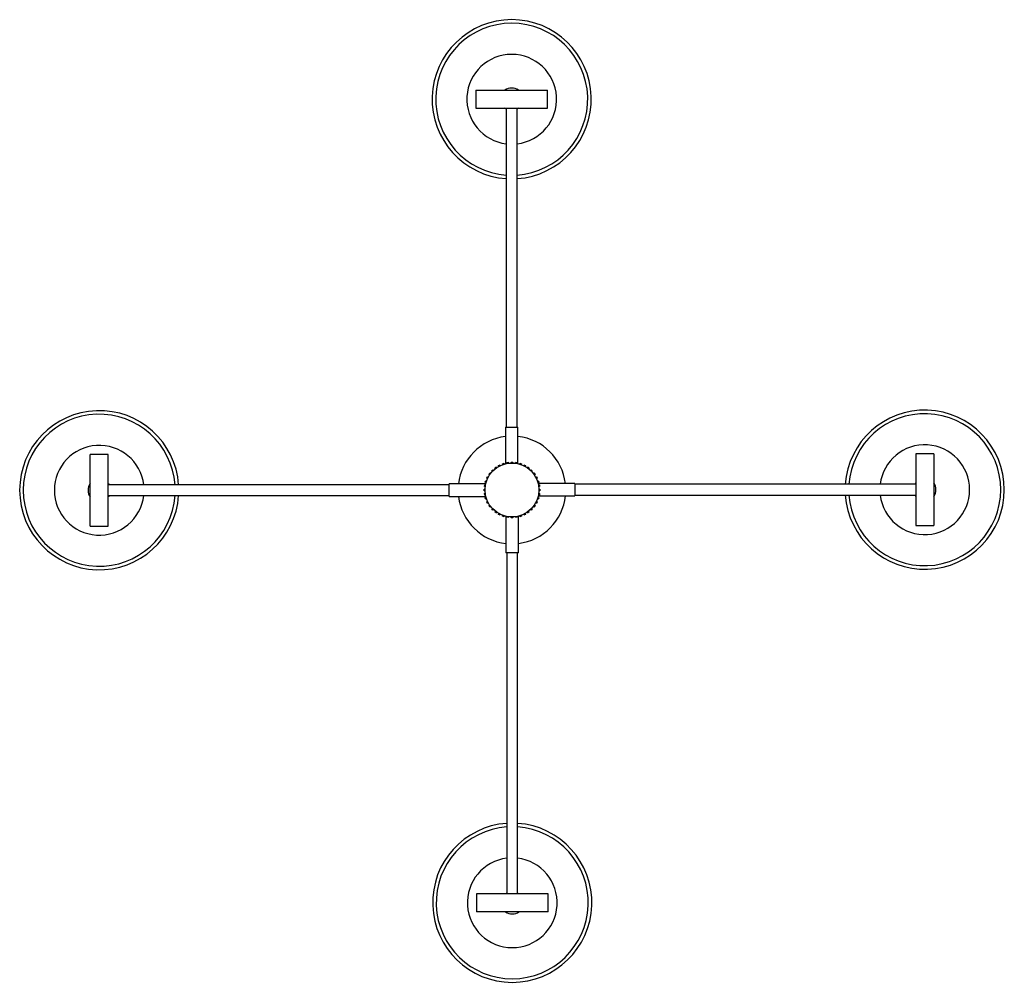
# Paper-space layout '_Inferior' of a CAD drawing. Header units: millimetres. Extents: x -557 to 541, y -409 to 664.
import ezdxf

# ---------------------------------------------------------------- set-up
doc = ezdxf.new("R2010")
doc.units = ezdxf.units.MM

psp = doc.layouts.new('_Inferior')

# ---------------------------------------------------------------- linework, layer by layer
at = {"color": 7, "linetype": 'Continuous', "lineweight": 25}
for p, q in [((-48.4, 585.4), (-48.4, 565.4)), ((-48.4, 585.4), (31.6, 585.4)), ((31.6, 565.4), (31.6, 585.4)), ((-48.4, 565.4), (31.6, 565.4)), ((-14.4, 565.4), (-14.4, 210)), ((-2.4, 210), (-2.4, 565.4)), ((-15.4, 210), (-15.4, 169.1)), ((-15.4, 210), (-1.4, 210)), ((-1.4, 169.3), (-1.4, 210)), ((-458.1, 179.7), (-478.1, 179.7)), ((-478.1, 99.7), (-478.1, 179.7)), ((-458.1, 99.7), (-458.1, 179.7)), ((461.9, 180.3), (441.9, 180.3)), ((441.9, 180.3), (441.9, 100.3)), ((461.9, 180.3), (461.9, 100.3)), ((-27.1, 164.5), (-25.5, 165.7)), ((-25.5, 165.7), (-24.9, 164.8)), ((-23, 167.2), (-21.3, 168.1)), ((-22.6, 166.3), (-23, 167.2)), ((-21.3, 168.1), (-20.8, 167.2)), ((-18.6, 169.2), (-16.7, 169.8)), ((-18.3, 168.2), (-18.6, 169.2)), ((-16.7, 169.8), (-16.4, 168.8)), ((-13.9, 170.5), (-11.9, 170.8)), ((-13.8, 169.5), (-13.9, 170.5)), ((-11.9, 170.8), (-11.8, 169.8)), ((-9.1, 170), (-9.1, 171)), ((-9.1, 171), (-7.1, 171)), ((-7.1, 171), (-7.1, 170)), ((-4.4, 169.8), (-4.2, 170.8)), ((-4.2, 170.8), (-2.2, 170.5)), ((-2.2, 170.5), (-2.4, 169.5)), ((0.2, 168.8), (0.5, 169.8)), ((0.5, 169.8), (2.4, 169.2)), ((2.4, 169.2), (2.1, 168.2)), ((4.6, 167.2), (5.1, 168.1)), ((5.1, 168.1), (6.9, 167.2)), ((6.9, 167.2), (6.4, 166.3)), ((8.7, 164.8), (9.3, 165.7)), ((9.3, 165.7), (10.9, 164.5)), ((-36.2, 153.2), (-35.2, 155)), ((-35.2, 155), (-34.3, 154.5)), ((-33.7, 157.4), (-32.6, 159)), ((-32.9, 156.8), (-33.7, 157.4)), ((-32.6, 159), (-31.8, 158.4)), ((-30.7, 161.2), (-29.3, 162.6)), ((-30, 160.5), (-30.7, 161.2)), ((-29.3, 162.6), (-28.6, 161.9)), ((-26.5, 163.7), (-27.1, 164.5)), ((10.9, 164.5), (10.4, 163.7)), ((12.4, 161.9), (13.1, 162.6)), ((13.1, 162.6), (14.5, 161.2)), ((14.5, 161.2), (13.8, 160.5)), ((15.6, 158.4), (16.4, 159)), ((16.4, 159), (17.6, 157.4)), ((17.6, 157.4), (16.8, 156.8)), ((18.2, 154.5), (19.1, 155)), ((19.1, 155), (20, 153.2)), ((-78.1, 145.7), (-458.1, 145.7)), ((-37.3, 146.7), (-78.1, 146.7)), ((-78.1, 132.7), (-78.1, 146.7)), ((-38.9, 143.9), (-38.5, 145.8)), ((-37.9, 143.7), (-38.9, 143.9)), ((-38.5, 145.8), (-37.5, 145.7)), ((-37.9, 148.6), (-37.3, 150.5)), ((-36.9, 148.3), (-37.9, 148.6)), ((-37.3, 150.5), (-36.3, 150.2)), ((-35.3, 152.7), (-36.2, 153.2)), ((20, 153.2), (19.1, 152.7)), ((20.1, 150.2), (21.1, 150.5)), ((21.7, 148.6), (20.7, 148.3)), ((61.9, 147.3), (21, 147.3)), ((21.1, 150.5), (21.7, 148.6)), ((21.4, 145.7), (22.4, 145.8)), ((22.7, 143.9), (21.7, 143.7)), ((22.4, 145.8), (22.7, 143.9)), ((61.9, 147.3), (61.9, 133.3)), ((441.9, 146.3), (61.9, 146.3)), ((-458.1, 133.7), (-78.1, 133.7)), ((-78.1, 132.7), (-37.2, 132.7)), ((-39.1, 141), (-38.1, 141)), ((-39.1, 139), (-39.1, 141)), ((-38.1, 139), (-39.1, 139)), ((-38.9, 136.1), (-37.9, 136.3)), ((-38.5, 134.2), (-38.9, 136.1)), ((-37.5, 134.3), (-38.5, 134.2)), ((-37.9, 131.4), (-36.9, 131.7)), ((20.7, 131.7), (21.7, 131.4)), ((21.2, 133.3), (61.9, 133.3)), ((22.4, 134.2), (21.4, 134.3)), ((21.7, 136.3), (22.7, 136.1)), ((21.9, 141), (22.9, 141)), ((22.9, 139), (21.9, 139)), ((22.7, 136.1), (22.4, 134.2)), ((22.9, 141), (22.9, 139)), ((61.9, 134.3), (441.9, 134.3)), ((-37.3, 129.5), (-37.9, 131.4)), ((-36.3, 129.8), (-37.3, 129.5)), ((-36.2, 126.8), (-35.3, 127.3)), ((-35.2, 125), (-36.2, 126.8)), ((-34.3, 125.5), (-35.2, 125)), ((-33.7, 122.6), (-32.9, 123.2)), ((-32.6, 121), (-33.7, 122.6)), ((-31.8, 121.6), (-32.6, 121)), ((16.4, 121), (15.6, 121.6)), ((17.6, 122.6), (16.4, 121)), ((16.8, 123.2), (17.6, 122.6)), ((19.1, 125), (18.2, 125.5)), ((19.1, 127.3), (20, 126.8)), ((20, 126.8), (19.1, 125)), ((21.1, 129.5), (20.1, 129.8)), ((21.7, 131.4), (21.1, 129.5)), ((-30.7, 118.8), (-30, 119.5)), ((-29.3, 117.4), (-30.7, 118.8)), ((-28.6, 118.1), (-29.3, 117.4)), ((-27.1, 115.5), (-26.5, 116.3)), ((-25.5, 114.3), (-27.1, 115.5)), ((-24.9, 115.2), (-25.5, 114.3)), ((-23, 112.8), (-22.6, 113.7)), ((-21.3, 111.9), (-23, 112.8)), ((-20.8, 112.8), (-21.3, 111.9)), ((-18.6, 110.8), (-18.3, 111.8)), ((-16.7, 110.2), (-18.6, 110.8)), ((-16.4, 111.2), (-16.7, 110.2)), ((-14.8, 110.7), (-14.8, 70)), ((-13.9, 109.5), (-13.8, 110.5)), ((-11.8, 110.2), (-11.9, 109.2)), ((-9.1, 109), (-9.1, 110)), ((-7.1, 110), (-7.1, 109)), ((-4.2, 109.2), (-4.4, 110.2)), ((-2.4, 110.5), (-2.2, 109.5)), ((-0.8, 70), (-0.8, 110.9)), ((0.5, 110.2), (0.2, 111.2)), ((2.4, 110.8), (0.5, 110.2)), ((2.1, 111.8), (2.4, 110.8)), ((5.1, 111.9), (4.6, 112.8)), ((6.9, 112.8), (5.1, 111.9)), ((6.4, 113.7), (6.9, 112.8)), ((9.3, 114.3), (8.7, 115.2)), ((10.9, 115.5), (9.3, 114.3)), ((10.4, 116.3), (10.9, 115.5)), ((13.1, 117.4), (12.4, 118.1)), ((14.5, 118.8), (13.1, 117.4)), ((13.8, 119.5), (14.5, 118.8)), ((-478.1, 99.7), (-458.1, 99.7)), ((-11.9, 109.2), (-13.9, 109.5)), ((-7.1, 109), (-9.1, 109)), ((-2.2, 109.5), (-4.2, 109.2)), ((441.9, 100.3), (461.9, 100.3)), ((-0.8, 70), (-14.8, 70)), ((-13.8, 70), (-13.8, -310)), ((-1.8, -310), (-1.8, 70)), ((-47.8, -310), (-47.8, -330)), ((32.2, -310), (-47.8, -310)), ((32.2, -330), (32.2, -310)), ((32.2, -330), (-47.8, -330))]:
    psp.add_line(p, q, dxfattribs=at)
at = {"color": 7, "linetype": 'Continuous', "lineweight": 25, "flags": 128}
for points in [[(-14.4, 564.4), (-15.4, 565), (-15.9, 565.4)], [(-0.9, 565.4), (-1.4, 565), (-2.4, 564.4)], [(-458.1, 147.2), (-457.7, 146.7), (-457.1, 145.7)], [(441, 146.3), (441.6, 147.3), (441.9, 147.8)], [(-457.1, 133.7), (-457.7, 132.7), (-458.1, 132.2)], [(441.9, 132.8), (441.6, 133.3), (441, 134.3)], [(-15.3, -310), (-14.8, -309.6), (-13.8, -309)], [(-1.8, -309), (-0.8, -309.6), (-0.3, -310)]]:
    psp.add_lwpolyline(points, dxfattribs=at)
at = {"color": 7, "linetype": 'Continuous', "lineweight": 25}
psp.add_circle((-8.1, 140), 30, dxfattribs=at)
for centre, radius, start, end in [((-8.4, 575.4), 88.7, 273.8807, 266.1193), ((-8.4, 575.4), 84.7, 274.0643, 265.9357), ((-8.4, 575.4), 50, 276.8921, 263.1079), ((-8.4, 575.4), 12.5, 53.1301, 126.8699), ((-468.1, 139.7), 88.7, 3.8807, 356.1193), ((-468.1, 139.7), 84.7, 4.0643, 355.9357), ((451.9, 140.3), 88.7, 183.8807, 176.1193), ((451.9, 140.3), 84.7, 184.0643, 175.9357), ((-8.1, 140), 60, 97.0107, 173.6109), ((-8.1, 140), 60, 7.0107, 83.6109), ((-468.1, 139.7), 50, 6.8921, 353.1079), ((451.9, 140.3), 50, 186.8921, 173.1079), ((-468.1, 139.7), 12.5, 143.1301, 216.8699), ((451.9, 140.3), 12.5, 323.1301, 36.8699), ((-8.1, 140), 60, 187.0107, 263.6109), ((-8.1, 140), 60, 277.0107, 353.6109), ((-7.8, -320), 88.7, 93.8807, 86.1193), ((-7.8, -320), 84.7, 94.0643, 85.9357), ((-7.8, -320), 50, 96.8921, 83.1079), ((-7.8, -320), 12.5, 233.1301, 306.8699)]:
    psp.add_arc(centre, radius, start, end, dxfattribs=at)

doc.saveas('drawing.dxf')
